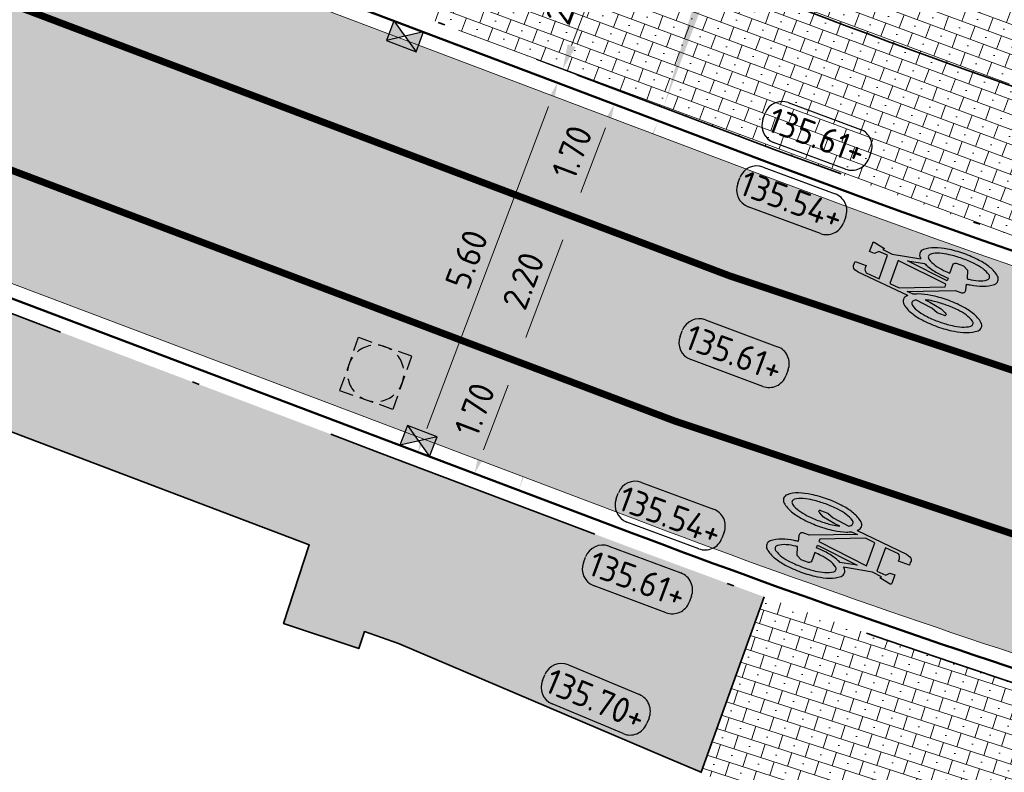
# Model space of a CAD drawing. Header units: metres. Extents: x 191748 to 192615, y 309710 to 310028.
# Tile 41 of 76: x 192090 to 192104, y 309809 to 309820. Entities that reach past the tile are written whole.
import ezdxf
from ezdxf.enums import TextEntityAlignment as Align

# ---------------------------------------------------------------- set-up
doc = ezdxf.new("R2010")
doc.units = ezdxf.units.M
for name, pattern in [('VH-GELEIDEBAND_50X200', [8, 4, -2, 0, -2]), ('VW-1-1_STREEP', [2, 1, -1]), ('VW-11_STREEP', [2, 1, -1])]:
    doc.linetypes.add(name, pattern=pattern)
for name, color, linetype, lineweight in [('N-WE-RI-HWA_KOLK_NORMALE STRAATKOLK-S-200', 84, 'Continuous', 25), ('N-WE-RI-OVERIG_RIOOLPUT-OPHOOGTEBRENGEN-S-200', 7, 'Continuous', 25), ('N-WE-VH-KANTLAAG 2 STREKS-G', 170, 'Continuous', 18), ('N-WE-VH-KANTOPSLUITING_GELEIDEBAND_70 200 VOORKANT-G', 2, 'Continuous', 50), ('N-WE-VH-KANTOPSLUITING_GELEIDEBAND_70 200-G', 6, 'VH-GELEIDEBAND_50X200', 35), ('N-WE-VH-KANTVERHARDING-G', 5, 'Continuous', 35), ('N-WE-VH-OPENVERHARDING_STRAATBAKSTEEN_ROOD-A', 13, 'Continuous', 9), ('N-WE-VH-VERHARDING_ASFALT-A', 253, 'Continuous', 9), ('N-WE-VH-VERKANTING-1OOR-S', 252, 'Continuous', 25), ('N-WE-VH-VERKANTING-CENTRISCH-S', 252, 'Continuous', 25), ('X-XX-AL-HOOGTELABEL-S', 7, 'Continuous', 25), ('X-XX-AL-MAATVOERING-M', 6, 'Continuous', 18)]:
    doc.layers.add(name, color=color, linetype=linetype, lineweight=lineweight)
for name, color, linetype, lineweight, true_color in [('N-WE-VH-GESLOTENVERHARDING_ASFALT_COATING_ROOD-A', 7, 'Continuous', 9, 0xf2beba), ('N-WE-VW-MARKERING_LANGS_STREEP_11-G', 7, 'VW-11_STREEP', 13, 0xf7f7f7), ('N-WE-VW-MARKERING_SYMBOOL-S', 7, 'Continuous', 25, 0xf7f7f7)]:
    doc.layers.add(name, color=color, linetype=linetype, lineweight=lineweight, true_color=true_color)
doc.styles.add('NLCS-ISO', font='NLCS-ISO.ttf')
doc.styles.add('NLCS-ISO-M200-T18', font='NLCS-ISO.ttf', dxfattribs={"height": 0.36})
doc.dimstyles.new('NLCS-M200-T18-PIJL_L2_H2', dxfattribs={"dimscale": 0.2, "dimtxt": 2.5, "dimasz": 1.8, "dimexe": 2, "dimexo": 2, "dimgap": 0.7, "dimtad": 1, "dimzin": 0, "dimdsep": 46, "dimtxsty": 'NLCS-ISO-M200-T18', "dimcen": 0, "dimdle": 2, "dimclrd": 256, "dimclre": 256, "dimclrt": 7, "dimazin": 0, "dimtfac": 1, "dimtdec": 3, "dimtofl": 0, "dimtmove": 0, "dimatfit": 3, "dimfxl": 2, "dimfxlon": 1, "dimtfillclr": 256, "dimtolj": 1, "dimtzin": 0, "dimlwd": -1, "dimlwe": -1, "dimarcsym": 0})
pattern_1 = [(339.654887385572, (192095.8414093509, 309819.9593619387), (0.06953480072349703, 0.1875230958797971), []), (69.65488738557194, (192096.2164555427, 309819.8202923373), (-0.3750461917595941, 0.1390696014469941), [0.2, -0.2]), (69.65488738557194, (192096.0984672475, 309820.0773502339), (-0.3750461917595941, 0.1390696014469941), [0.2, -0.2]), (339.654887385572, (192096.0636998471, 309819.9835886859), (0.1390696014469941, 0.3750461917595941), [0, -0.4, 0, 0, 0]), (339.654887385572, (192096.3207577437, 309820.1015769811), (0.1390696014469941, 0.3750461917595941), [0, -0.4, 0, 0, 0])]

# ---------------------------------------------------------------- blocks, each defined once
blk = doc.blocks.new('*D114')
at = {"layer": 'defpoints', "color": 0, "transparency": 16777216}
for p in [(192096.548881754, 309821.8300523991), (192097.9818649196, 309821.2881155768), (192095.8414093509, 309819.9593619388)]:
    blk.add_point(p, dxfattribs=at)
at = {"layer": 'X-XX-AL-MAATVOERING-M', "transparency": 16777216}
for p, q in [((192097.6077268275, 309821.4296100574), (192098.3560030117, 309821.1466210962)), ((192097.4017375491, 309819.7541493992), (192097.8545198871, 309820.9513912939)), ((192096.9002544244, 309819.558919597), (192097.6485306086, 309819.2759306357))]:
    blk.add_line(p, q, dxfattribs=at)
for points in [[(192097.7983991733, 309820.972615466), (192097.9106406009, 309820.9301671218), (192097.9818649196, 309821.2881155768)], [(192097.3456168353, 309819.7753735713), (192097.4578582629, 309819.7329252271), (192097.2743925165, 309819.4174251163)]]:
    blk.add_solid(points, dxfattribs=at)
at = {"layer": 'X-XX-AL-MAATVOERING-M', "color": 7, "transparency": 16777216, "insert": (192097.3288182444, 309820.4659659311), "char_height": 0.36, "attachment_point": 5, "rotation": 69.28399103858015, "style": 'NLCS-ISO-M200-T18'}
blk.add_mtext('\\A1;2.00', dxfattribs=at)
blk = doc.blocks.new('*U79')
blk.add_solid([(0, 0), (2.800000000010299, 0.25), (5.600000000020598, 0)])
blk = doc.blocks.new('*U80')
blk.add_solid([(0, 0), (0, 0.25), (3.312667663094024, 0)])
blk = doc.blocks.new('*D121')
at = {"layer": 'defpoints', "color": 0, "transparency": 16777216}
for p in [(192096.190149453, 309815.444064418), (192096.6277707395, 309815.2785613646), (192095.5887979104, 309813.8539775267)]:
    blk.add_point(p, dxfattribs=at)
at = {"layer": 'X-XX-AL-MAATVOERING-M', "transparency": 16777216}
for p, q in [((192096.5642875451, 309815.3025699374), (192097.0019088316, 309815.137066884)), ((192096.1537642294, 309814.0251987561), (192096.5004257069, 309814.9418370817)), ((192095.9629360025, 309813.712483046), (192096.400557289, 309813.5469799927))]:
    blk.add_line(p, q, dxfattribs=at)
for points in [[(192096.4443049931, 309814.9630612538), (192096.5565464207, 309814.9206129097), (192096.6277707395, 309815.2785613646)], [(192096.0976435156, 309814.0464229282), (192096.2098849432, 309814.003974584), (192096.0264191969, 309813.6884744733)]]:
    blk.add_solid(points, dxfattribs=at)
at = {"layer": 'X-XX-AL-MAATVOERING-M', "color": 7, "transparency": 16777216, "insert": (192096.0277844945, 309814.5967135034), "char_height": 0.36, "attachment_point": 5, "rotation": 69.28399103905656, "style": 'NLCS-ISO-M200-T18'}
blk.add_mtext('\\A1;1.70', dxfattribs=at)
blk = doc.blocks.new('*D120')
at = {"layer": 'defpoints', "color": 0, "transparency": 16777216}
for p in [(192097.3625569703, 309817.3527468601), (192097.4059903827, 309817.3363208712), (192096.5843373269, 309815.2949873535)]:
    blk.add_point(p, dxfattribs=at)
at = {"layer": 'X-XX-AL-MAATVOERING-M', "transparency": 16777216}
for p, q in [((192097.4059903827, 309817.3363208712), (192097.7801284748, 309817.1948263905)), ((192096.7551157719, 309815.6152856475), (192097.2786453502, 309816.9995965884)), ((192096.6277707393, 309815.2785613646), (192097.0019088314, 309815.137066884))]:
    blk.add_line(p, q, dxfattribs=at)
for points in [[(192097.2225246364, 309817.0208207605), (192097.334766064, 309816.9783724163), (192097.4059903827, 309817.3363208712)], [(192096.6989950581, 309815.6365098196), (192096.8112364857, 309815.5940614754), (192096.6277707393, 309815.2785613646)]]:
    blk.add_solid(points, dxfattribs=at)
at = {"layer": 'X-XX-AL-MAATVOERING-M', "color": 7, "transparency": 16777216, "insert": (192096.7175700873, 309816.4206367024), "char_height": 0.36, "attachment_point": 5, "rotation": 69.28399103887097, "style": 'NLCS-ISO-M200-T18'}
blk.add_mtext('\\A1;2.20', dxfattribs=at)
blk = doc.blocks.new('*D119')
at = {"layer": 'defpoints', "color": 0, "transparency": 16777216}
for p in [(192098.0073419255, 309818.9264077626), (192098.1610024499, 309818.8682952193), (192097.5596509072, 309817.2782083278)]:
    blk.add_point(p, dxfattribs=at)
at = {"layer": 'X-XX-AL-MAATVOERING-M', "transparency": 16777216}
for p, q in [((192098.0073419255, 309818.9264077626), (192097.6332038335, 309819.0679022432)), ((192097.5333354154, 309817.673045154), (192097.879996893, 309818.5896834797)), ((192097.4059903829, 309817.3363208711), (192097.0318522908, 309817.4778153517))]:
    blk.add_line(p, q, dxfattribs=at)
for points in [[(192097.8238761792, 309818.6109076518), (192097.9361176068, 309818.5684593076), (192098.0073419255, 309818.9264077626)], [(192097.4772147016, 309817.694269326), (192097.5894561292, 309817.6518209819), (192097.4059903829, 309817.3363208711)]]:
    blk.add_solid(points, dxfattribs=at)
at = {"layer": 'X-XX-AL-MAATVOERING-M', "color": 7, "transparency": 16777216, "insert": (192097.4073556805, 309818.2445599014), "char_height": 0.36, "attachment_point": 5, "rotation": 69.28399103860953, "style": 'NLCS-ISO-M200-T18'}
blk.add_mtext('\\A1;1.70', dxfattribs=at)
blk = doc.blocks.new('SAL-HOOGTE-WEGPEIL-200-SO')
for p, q in [((-0.5450000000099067, 0.3024999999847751), (0.5450000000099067, 0.3024999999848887)), ((-0.8000000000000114, -0.04250000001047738), (-0.8000000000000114, 0.04250000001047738)), ((0.8000000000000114, 0.04749999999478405), (0.8000000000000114, -0.04250000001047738)), ((0.5449999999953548, -0.297500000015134), (-0.5449999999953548, -0.297500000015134))]:
    blk.add_line(p, q)
for centre, radius, start, end in [((-0.5450000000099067, 0.04749999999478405), 0.2549999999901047, 90.00000000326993, 180.0000000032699), ((0.5450000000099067, 0.04749999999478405), 0.2549999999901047, 359.9999999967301, 89.99999999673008), ((-0.5449999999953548, -0.04250000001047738), 0.2550000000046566, 180, 270), ((0.5449999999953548, -0.04250000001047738), 0.2550000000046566, 270, 0)]:
    blk.add_arc(centre, radius, start, end)
at = {"style": 'NLCS-ISO'}
blk.add_attdef('HOOGTE', text='', height=0.36, dxfattribs=at).set_placement((0, 0.002499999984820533), align=Align.MIDDLE_CENTER)
blk = doc.blocks.new('SVW-MARKERING_SYMBOOL_FIETS_2.0')
h = blk.add_hatch(color=256)
h.paths.add_polyline_path([(-0.0893796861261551, 1.999999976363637), (-0.1260769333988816, 1.999999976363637), (-0.1260769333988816, 2), (-0.1627741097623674, 2, 0.2360683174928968), (-0.1994714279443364, 1.963302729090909), (-0.2178200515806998, 1.90825685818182), (-0.2942099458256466, 1.135263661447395, 0.006813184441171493), (-0.3019926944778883, 1.144906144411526, 0.2231196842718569), (-0.3646090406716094, 1.174311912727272, 0.2231196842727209), (-0.4272253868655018, 1.144906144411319, 0.09064812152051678), (-0.5073278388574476, 1.002337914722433, 0.04745077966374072), (-0.5494175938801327, 0.8275192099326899, 0.03537354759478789), (-0.5664439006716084, 0.5871559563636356, 0.03537354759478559), (-0.5494175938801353, 0.346792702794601, 0.04745077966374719), (-0.5073278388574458, 0.1719739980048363, 0.09064812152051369), (-0.4272253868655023, 0.02940576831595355, 0.2231196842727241), (-0.3646090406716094, 0, 0.223119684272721), (-0.3019926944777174, 0.02940576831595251, 0.0906481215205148), (-0.2218902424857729, 0.1719739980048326, 0.04745077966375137), (-0.1798004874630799, 0.3467927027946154, 0.03537354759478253), (-0.1627741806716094, 0.5871559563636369, 0.03537354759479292), (-0.1798004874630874, 0.8275192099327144, 0.04745077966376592), (-0.2218902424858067, 1.002337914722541, 0.038863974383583), (-0.2499456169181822, 1.06710290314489), (-0.2416865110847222, 1.160706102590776), (0.002363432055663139, 0.5253944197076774), (0.002363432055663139, 0.440366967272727, 0.5446649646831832), (0.05740930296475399, 0.3853210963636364), (0.1407486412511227, 0.4032653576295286, 0.008345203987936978), (0.1478301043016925, 0.3467927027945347, 0.04745077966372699), (0.1899198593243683, 0.1719739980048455, 0.09064812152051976), (0.2700223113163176, 0.02940576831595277, 0.2231196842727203), (0.3326386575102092, 0, 0.2231196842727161), (0.3952550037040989, 0.02940576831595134, 0.09064812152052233), (0.4753574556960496, 0.171973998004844, 0.04745077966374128), (0.5174472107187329, 0.3467927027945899, 0.03537354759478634), (0.5344735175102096, 0.5871559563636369, 0.03537354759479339), (0.5174472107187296, 0.8275192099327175, 0.04745077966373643), (0.4753574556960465, 1.002337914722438, 0.09064812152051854), (0.3952550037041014, 1.14490614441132, 0.22311968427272), (0.3326386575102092, 1.174311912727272, 0.2231196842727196), (0.2700223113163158, 1.14490614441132, 0.006813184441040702), (0.2622395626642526, 1.135263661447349), (0.1858496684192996, 1.541284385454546), (0.2041982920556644, 1.688073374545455), (0.222546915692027, 1.66972475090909), (0.2592441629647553, 1.834862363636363, 0.5489458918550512), (0.2408955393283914, 1.853210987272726), (0.1124551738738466, 1.853210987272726), (0.1124551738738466, 1.779816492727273), (0.1589383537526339, 1.733333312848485), (0.1491524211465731, 1.596330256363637), (-0.2032490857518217, 1.596330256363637), (-0.185406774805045, 1.798543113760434, -0.2817769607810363), (-0.1260769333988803, 1.834862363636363), (-0.0893796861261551, 1.834862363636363)])
h.paths.add_polyline_path([(0.1308037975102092, 1.431192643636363), (0.03906067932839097, 0.6788990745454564), (0.002363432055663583, 0.6788990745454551), (-0.2306719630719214, 1.285537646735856), (-0.2178200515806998, 1.431192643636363)], flags=16)
h.paths.add_polyline_path([(0.1675010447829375, 1.302752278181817), (0.2155579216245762, 1.062467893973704, 0.03598583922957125), (0.1899198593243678, 1.002337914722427, 0.04745077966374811), (0.1478301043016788, 0.8275192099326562, 0.02190482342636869), (0.1332736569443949, 0.6788990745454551), (0.09410655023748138, 0.6788990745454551)], flags=16)
h.paths.add_polyline_path([(-0.3266833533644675, 1.025730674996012, -0.01664003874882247), (-0.3127564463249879, 1.003573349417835), (-0.3462604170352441, 0.7522935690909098), (-0.3829576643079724, 0.6605504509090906), (-0.3829576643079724, 0.5504587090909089, 0.7207592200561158), (-0.3646090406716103, 0.5321100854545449, 0.1622776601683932), (-0.3462604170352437, 0.5504587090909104), (-0.3095631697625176, 0.6238532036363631), (-0.2728659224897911, 0.8073394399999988), (-0.2662235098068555, 0.8826201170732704, -0.03090717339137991), (-0.2470638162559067, 0.7756656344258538, -0.02887400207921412), (-0.2361686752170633, 0.5871559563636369, -0.0288740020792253), (-0.2470638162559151, 0.3986462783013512, -0.03940657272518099), (-0.2737879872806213, 0.2627950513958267, -0.08052682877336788), (-0.3266833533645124, 0.1485812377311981, -0.249059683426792), (-0.3646090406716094, 0.128440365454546, -0.2490596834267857), (-0.4025347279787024, 0.1485812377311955, -0.08052682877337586), (-0.455430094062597, 0.262795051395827, -0.03940657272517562), (-0.4821542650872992, 0.3986462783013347, -0.02887400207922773), (-0.4930494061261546, 0.5871559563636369, -0.02887400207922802), (-0.4821542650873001, 0.7756656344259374, -0.03940657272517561), (-0.4554300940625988, 0.9115168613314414, -0.08052682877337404), (-0.4025347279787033, 1.025730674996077, -0.2490596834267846), (-0.3646090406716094, 1.045871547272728, -0.2490596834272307)], flags=16)
h.paths.add_polyline_path([(0.3326386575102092, 1.045871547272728, -0.2490596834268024), (0.3705643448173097, 1.025730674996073, -0.08052682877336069), (0.4234597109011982, 0.9115168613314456, -0.03940657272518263), (0.4501838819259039, 0.7756656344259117, -0.02887400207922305), (0.4610790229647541, 0.5871559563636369, -0.02887400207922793), (0.4501838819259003, 0.3986462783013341, -0.03940657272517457), (0.423459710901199, 0.2627950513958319, -0.08052682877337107), (0.3705643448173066, 0.1485812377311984, -0.2490596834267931), (0.3326386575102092, 0.128440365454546, -0.2490596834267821), (0.2947129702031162, 0.1485812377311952, -0.08052682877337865), (0.2418176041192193, 0.2627950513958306, -0.03940657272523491), (0.2150934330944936, 0.3986462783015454, -0.003097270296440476), (0.2128827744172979, 0.418796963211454), (0.3326386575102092, 0.4587155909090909), (0.3693359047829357, 0.5321100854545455), (0.3693359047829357, 0.6422018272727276, 0.4142135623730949), (0.3326386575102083, 0.6788990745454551), (0.2067722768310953, 0.6788990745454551, -0.01484253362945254), (0.2150934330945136, 0.775665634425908, -0.0394065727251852), (0.2418176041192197, 0.9115168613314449, -0.08052682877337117), (0.2947129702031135, 1.025730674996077, -0.2490596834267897)], flags=16)
at = {"flags": 128}
for points in [[(-0.2942099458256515, 1.135263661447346), (-0.2178200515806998, 1.908256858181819), (-0.1994714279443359, 1.96330272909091, -0.4142135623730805), (-0.1260769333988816, 1.999999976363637), (-0.0893796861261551, 1.999999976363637), (-0.0893796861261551, 1.834862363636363), (-0.1260769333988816, 1.834862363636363, 0.2817769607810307), (-0.185406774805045, 1.798543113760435), (-0.2032490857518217, 1.596330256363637), (0.1491524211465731, 1.596330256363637), (0.1589383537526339, 1.733333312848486), (0.1124551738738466, 1.779816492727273), (0.1124551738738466, 1.853210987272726), (0.2408955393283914, 1.853210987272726, -0.5489458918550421), (0.2592441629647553, 1.834862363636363), (0.222546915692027, 1.66972475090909), (0.2041982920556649, 1.688073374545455), (0.1858496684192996, 1.541284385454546), (0.2622395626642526, 1.135263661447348)], [(-0.3019926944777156, 1.144906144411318, 0.22311968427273), (-0.3646090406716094, 1.174311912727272, 0.2231196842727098), (-0.4272253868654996, 1.144906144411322, 0.09064812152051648), (-0.5073278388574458, 1.002337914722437, 0.04745077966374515), (-0.5494175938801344, 0.827519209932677, 0.03537354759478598), (-0.5664439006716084, 0.5871559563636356, 0.0353735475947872), (-0.5494175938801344, 0.34679270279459, 0.04745077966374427), (-0.5073278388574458, 0.1719739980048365, 0.09064812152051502), (-0.4272253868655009, 0.0294057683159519, 0.2231196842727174), (-0.3646090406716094, 0, 0.2231196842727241), (-0.3019926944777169, 0.0294057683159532, 0.09064812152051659), (-0.2218902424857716, 0.1719739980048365, 0.04745077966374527), (-0.1798004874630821, 0.3467927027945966, 0.03537354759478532), (-0.1627741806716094, 0.5871559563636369, 0.03537354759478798), (-0.1798004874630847, 0.827519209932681, 0.04745077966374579), (-0.2218902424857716, 1.002337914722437, 0.03886397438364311), (-0.2499456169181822, 1.067102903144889), (-0.2416865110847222, 1.160706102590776), (0.002363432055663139, 0.5253944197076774), (0.002363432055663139, 0.440366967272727, 0.544664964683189), (0.05740930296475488, 0.3853210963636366), (0.1407486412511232, 0.4032653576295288, 0.008345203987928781), (0.1478301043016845, 0.34679270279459, 0.04745077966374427), (0.1899198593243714, 0.1719739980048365, 0.09064812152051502), (0.270022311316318, 0.0294057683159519, 0.2231196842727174), (0.3326386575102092, 0, 0.2231196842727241), (0.3952550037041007, 0.0294057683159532, 0.09064812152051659), (0.4753574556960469, 0.1719739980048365, 0.04745077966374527), (0.5174472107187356, 0.3467927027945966, 0.03537354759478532), (0.5344735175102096, 0.5871559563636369, 0.03537354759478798), (0.5174472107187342, 0.827519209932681, 0.04745077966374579), (0.4753574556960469, 1.002337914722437, 0.09064812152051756), (0.3952550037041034, 1.144906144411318, 0.22311968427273), (0.3326386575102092, 1.174311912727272, 0.2231196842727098), (0.270022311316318, 1.144906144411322)]]:
    blk.add_lwpolyline(points, format="xyb", dxfattribs=at)
blk.add_lwpolyline([(-0.2306719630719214, 1.285537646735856), (0.002363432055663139, 0.6788990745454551), (0.03906067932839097, 0.6788990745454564), (0.1308037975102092, 1.431192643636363), (-0.2178200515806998, 1.431192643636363)], close=True, dxfattribs=at)
for points in [[(0.2155579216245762, 1.062467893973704, 0.03598583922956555), (0.1899198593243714, 1.002337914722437, 0.04745077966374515), (0.1478301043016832, 0.827519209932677, 0.02190482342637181), (0.1332736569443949, 0.6788990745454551), (0.09410655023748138, 0.6788990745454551), (0.167501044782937, 1.302752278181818)], [(-0.2662235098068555, 0.8826201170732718), (-0.2728659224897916, 0.8073394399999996), (-0.3095631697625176, 0.6238532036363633), (-0.3462604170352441, 0.5504587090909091, -0.1622776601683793), (-0.3646090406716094, 0.5321100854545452, -0.7207592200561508), (-0.3829576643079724, 0.5504587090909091), (-0.3829576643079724, 0.6605504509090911), (-0.3462604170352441, 0.7522935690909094), (-0.3127564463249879, 1.003573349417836, 0.01664003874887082), (-0.3266833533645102, 1.025730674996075, 0.2490596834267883), (-0.3646090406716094, 1.045871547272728, 0.2490596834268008), (-0.4025347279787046, 1.025730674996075, 0.08052682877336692), (-0.4554300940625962, 0.9115168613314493, 0.0394065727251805), (-0.4821542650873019, 0.7756656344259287, 0.02887400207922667), (-0.4930494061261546, 0.5871559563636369, 0.02887400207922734), (-0.4821542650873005, 0.3986462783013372, 0.03940657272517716), (-0.4554300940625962, 0.2627950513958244, 0.08052682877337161), (-0.4025347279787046, 0.1485812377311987, 0.2490596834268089), (-0.3646090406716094, 0.128440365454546, 0.2490596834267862), (-0.3266833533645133, 0.1485812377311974, 0.08052682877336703), (-0.2737879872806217, 0.2627950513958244, 0.0394065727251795), (-0.247063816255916, 0.3986462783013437, 0.02887400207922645), (-0.2361686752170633, 0.5871559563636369, 0.02887400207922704), (-0.247063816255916, 0.7756656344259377, 0.0309071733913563)], [(0.4610790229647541, 0.5871559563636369, 0.02887400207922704), (0.4501838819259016, 0.7756656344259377, 0.0394065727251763), (0.4234597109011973, 0.9115168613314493, 0.08052682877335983), (0.3705643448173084, 1.025730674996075, 0.2490596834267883), (0.3326386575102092, 1.045871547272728, 0.2490596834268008), (0.2947129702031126, 1.025730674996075, 0.08052682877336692), (0.2418176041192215, 0.9115168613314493, 0.0394065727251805), (0.2150934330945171, 0.7756656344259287, 0.01484253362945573), (0.2067722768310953, 0.6788990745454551), (0.3326386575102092, 0.6788990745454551, -0.4142135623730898), (0.3693359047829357, 0.6422018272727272), (0.3693359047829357, 0.5321100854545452), (0.3326386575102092, 0.4587155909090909), (0.2128827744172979, 0.4187969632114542, 0.003097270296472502), (0.2150934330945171, 0.3986462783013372, 0.03940657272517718), (0.2418176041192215, 0.2627950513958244, 0.0805268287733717), (0.2947129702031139, 0.1485812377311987, 0.2490596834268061), (0.3326386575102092, 0.128440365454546, 0.2490596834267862), (0.3705643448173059, 0.1485812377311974, 0.08052682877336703), (0.4234597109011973, 0.2627950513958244, 0.0394065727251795), (0.4501838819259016, 0.3986462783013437, 0.02887400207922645)]]:
    blk.add_lwpolyline(points, format="xyb", close=True, dxfattribs=at)
for centre, radius, start, end in [((-0.6519019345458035, 0.8545213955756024), 0.4547084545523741, 38.12735981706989, 39.68880251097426), ((0.6199315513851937, 0.8545213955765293), 0.454708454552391, 140.3111974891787, 141.8726401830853)]:
    blk.add_arc(centre, radius, start, end)
blk = doc.blocks.new('*D129')
at = {"layer": 'defpoints', "color": 0, "transparency": 16777216}
for p in [(192096.3936140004, 309819.536700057), (192097.2036452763, 309819.2303560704), (192094.4126912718, 309814.2987667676)]:
    blk.add_point(p, dxfattribs=at)
at = {"layer": 'X-XX-AL-MAATVOERING-M', "transparency": 16777216}
for p, q in [((192096.8295071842, 309819.371850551), (192097.5777833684, 309819.0888615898)), ((192095.3500675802, 309814.3291470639), (192097.0763002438, 309818.8936317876)), ((192094.8485844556, 309814.1339172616), (192095.5968606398, 309813.8509283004))]:
    blk.add_line(p, q, dxfattribs=at)
for points in [[(192097.02017953, 309818.9148559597), (192097.1324209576, 309818.8724076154), (192097.2036452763, 309819.2303560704)], [(192095.2939468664, 309814.350371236), (192095.4061882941, 309814.3079228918), (192095.2227225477, 309813.992422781)]]:
    blk.add_solid(points, dxfattribs=at)
at = {"layer": 'X-XX-AL-MAATVOERING-M', "color": 7, "transparency": 16777216, "insert": (192095.9138734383, 309816.7245850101), "char_height": 0.36, "attachment_point": 5, "rotation": 69.2839910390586, "style": 'NLCS-ISO-M200-T18'}
blk.add_mtext('\\A1;5.60', dxfattribs=at)
blk = doc.blocks.new('SRI-PUT_OPHOOGTEBRENGEN-SO')
for p, q in [((-0.5, 2), (0.5, 2)), ((-2, -0.4999999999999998), (-2, 0.5)), ((2, -0.4999999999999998), (2, 0.5000000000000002)), ((-0.5, -2), (0.5, -2))]:
    blk.add_line(p, q)
for points in [[(-1, 2), (-2, 2), (-2, 0.9999999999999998)], [(1, 2), (2, 2), (2, 0.9999999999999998)], [(-1, -2), (-2, -2), (-2, -0.9999999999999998)], [(1, -2), (2, -2), (2, -0.9999999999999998)]]:
    blk.add_lwpolyline(points)
for start, end in [(120, 150), (75.52248781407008, 104.4775121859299), (30, 59.99999999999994), (165.5224878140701, 194.4775121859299), (345.5224878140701, 14.47751218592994), (209.9999999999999, 239.9999999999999), (300.0000000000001, 330.0000000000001), (255.52248781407, 284.4775121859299)]:
    blk.add_arc((0, 0), 2, start, end)
blk = doc.blocks.new('SRI-KOLK_STRAAT-SO')
h = blk.add_hatch(color=256)
h.dxf.hatch_style = 1
h.paths.add_polyline_path([(-1.125, 1.5), (-1.125, -1.110223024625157e-16), (1.110223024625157e-16, 0.7499999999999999)])
h.paths.add_polyline_path([(1.125, 1.5), (1.110223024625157e-16, 0.7499999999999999), (1.125, -1.110223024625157e-16)])
for p, q in [((-1.125, 0), (1.125, 1.5)), ((1.125, 0), (-1.125, 1.5))]:
    blk.add_line(p, q)
blk.add_lwpolyline([(-1.125, 0), (1.125, 0), (1.125, 1.5), (-1.125, 1.5)], close=True)

msp = doc.modelspace()

# ---------------------------------------------------------------- hatches: boundary and pattern name
at = {"layer": 'N-WE-VH-GESLOTENVERHARDING_ASFALT_COATING_ROOD-A'}
h = msp.add_hatch(color=256, dxfattribs=at)
h.dxf.hatch_style = 1
edge = h.paths.add_edge_path()
edge.add_line((192051.0774653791, 309808.4195765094), (192057.0811257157, 309758.80851348))
edge.add_line((192057.0811257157, 309758.80851348), (192058.565283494, 309759.0298562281))
edge.add_line((192058.565283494, 309759.0298562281), (192052.5561329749, 309808.6862872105))
edge.add_arc((192068.7381378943, 309810.6445452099), 16.30006311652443, 172.7372160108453, 186.9000706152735, ccw=False)
edge.add_arc((192042.9464646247, 309813.9315084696), 9.700216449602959, 352.7372160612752, 353.558672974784)
edge.add_arc((192068.7432477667, 309810.638999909), 16.30746508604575, 122.85393825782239, 172.2315393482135, ccw=False)
edge.add_arc((192069.4176080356, 309809.2144069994), 17.87123448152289, 94.68040749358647, 122.19239038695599, ccw=False)
edge.add_arc((192068.8067794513, 309807.0628131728), 19.9812120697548, 86.85571442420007, 92.43069995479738, ccw=False)
edge.add_arc((192068.7245158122, 309810.7565854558), 16.30000000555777, 69.28399104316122, 85.85476106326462, ccw=False)
edge.add_line((192074.490415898, 309826.0027127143), (192099.6408618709, 309816.4911196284))
edge.add_arc((192146.0156778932, 309939.1148793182), 131.1000000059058, 249.283991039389, 267.28769582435)
edge.add_line((192139.8119000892, 309808.1617459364), (192141.2483762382, 309808.1163962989))
edge.add_arc((192142.7684526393, 309904.2043735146), 96.09999998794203, 269.0936774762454, 300.0344611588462)
edge.add_line((192190.8685005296, 309821.0082474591), (192194.5697765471, 309823.0909068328))
edge.add_line((192194.5697765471, 309823.0909068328), (192208.7230190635, 309831.2756147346))
edge.add_arc((192084.1208555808, 310046.7414149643), 248.9000004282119, 300.0404543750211, 303.1284289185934)
edge.add_arc((192208.2896435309, 309856.4733086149), 21.6999999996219, 303.1284289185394, 319.3354496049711)
edge.add_line((192224.7499105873, 309842.332954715), (192225.6489243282, 309843.3794636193))
edge.add_arc((192239.5301633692, 309831.4546490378), 18.30000000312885, 125.1354368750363, 139.3354496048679, ccw=False)
edge.add_line((192228.9983091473, 309846.420277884), (192235.1600518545, 309850.7565190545))
edge.add_line((192235.1600518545, 309850.7565190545), (192236.4865745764, 309851.7701852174))
edge.add_arc((192229.1268201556, 309861.0166983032), 11.81795199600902, 308.5180067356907, 324.8070539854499)
edge.add_line((192238.7846379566, 309854.205637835), (192239.3306963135, 309854.9545798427))
edge.add_arc((192239.7560225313, 309855.1015410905), 0.4499999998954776, 142.4942655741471, 199.0613597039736, ccw=False)
edge.add_arc((192266.6089706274, 309834.4922791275), 34.30000000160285, 127.17003413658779, 142.4942657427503, ccw=False)
edge.add_line((192245.8855127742, 309861.8240974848), (192247.0046765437, 309862.637645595))
edge.add_line((192247.0046765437, 309862.637645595), (192247.8553785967, 309863.2301912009))
edge.add_line((192247.8553785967, 309863.2301912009), (192254.0557285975, 309867.5489654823))
edge.add_line((192254.0557285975, 309867.5489654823), (192254.1700393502, 309867.3848525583))
edge.add_line((192254.1700393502, 309867.3848525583), (192255.7091075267, 309868.45687076))
edge.add_line((192255.7091075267, 309868.45687076), (192254.566, 309870.098))
edge.add_line((192254.566, 309870.098), (192247.4733388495, 309865.1572808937))
edge.add_line((192247.4733388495, 309865.1572808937), (192247.5874540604, 309864.9934487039))
edge.add_line((192247.5874540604, 309864.9934487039), (192246.0901905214, 309863.9505489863))
edge.add_arc((192266.6089706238, 309834.4922791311), 35.89999999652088, 124.8586456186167, 145.9195530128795)
edge.add_arc((192228.4265712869, 309860.3247079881), 10.20000000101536, 305.13543687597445, 325.91955301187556, ccw=False)
edge.add_line((192234.2967851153, 309851.9832099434), (192228.1350424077, 309847.6469687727))
edge.add_arc((192239.5301633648, 309831.4546490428), 19.79999999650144, 125.1354368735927, 139.3354496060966)
edge.add_line((192224.51111785, 309844.3569074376), (192223.6121041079, 309843.3103985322))
edge.add_arc((192208.2896435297, 309856.473308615), 20.20000000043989, 303.128428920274, 319.33544960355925, ccw=False)
edge.add_arc((192084.1208557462, 310046.741414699), 247.4000001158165, 300.0404543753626, 303.12842892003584, ccw=False)
edge.add_line((192207.9721020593, 309832.5741229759), (192193.8265035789, 309824.3938355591))
edge.add_line((192193.8265035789, 309824.3938355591), (192190.1252659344, 309822.3111977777))
edge.add_arc((192142.768452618, 309904.2043735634), 94.6000000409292, 295.4844754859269, 300.0397409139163, ccw=False)
edge.add_line((192183.4716656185, 309818.8087737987), (192183.0189620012, 309818.594464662))
edge.add_arc((192142.7684526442, 309904.204373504), 94.59999997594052, 287.2480245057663, 295.1811174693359, ccw=False)
edge.add_line((192170.8181706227, 309813.8585196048), (192159.1426590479, 309811.0322459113))
edge.add_arc((192142.7684526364, 309904.2043735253), 94.59999999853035, 269.0985400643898, 279.96746087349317, ccw=False)
edge.add_arc((192141.9846298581, 309854.2105175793), 44.60000006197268, 267.27836996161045, 269.0949207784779, ccw=False)
edge.add_arc((192146.0156777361, 309939.1148793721), 129.6000000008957, 249.28399111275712, 267.2806065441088, ccw=False)
edge.add_line((192100.1714661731, 309817.8941374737), (192075.0210202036, 309827.4057305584))
edge.add_arc((192068.7245158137, 309810.7565854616), 17.7999999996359, 69.28399102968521, 123.0926038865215)
edge.add_arc((192054.5286765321, 309832.5391047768), 8.200000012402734, 292.5779463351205, 303.0926038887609, ccw=False)
edge.add_arc((192068.7245154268, 309810.756585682), 17.99999958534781, 127.8612765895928, 168.1940758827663)
edge.add_arc((192042.9203814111, 309813.9419657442), 8.200000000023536, -7.0372807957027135, 3.4774068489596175, ccw=False)
edge.add_arc((192068.7245158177, 309810.7565854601), 17.80000000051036, 172.9627625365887, 187.543856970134)
edge.add_line((192051.0785808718, 309808.4197115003), (192051.0774653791, 309808.4195765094))
h = msp.add_hatch(color=256, dxfattribs=at)
h.dxf.hatch_style = 1
edge = h.paths.add_edge_path()
edge.add_arc((192244.0243701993, 309849.036280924), 0.4499999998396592, 230.4225353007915, 287.348414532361)
edge.add_arc((192233.6897319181, 309881.2700922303), 34.30000000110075, 287.7710036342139, 307.1700341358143)
edge.add_arc((192233.689733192, 309881.2700932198), 34.30000001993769, 307.1700314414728, 315.9919136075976)
edge.add_arc((192266.8487255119, 309849.2436790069), 11.80000000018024, 120.7354877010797, 136.0055259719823, ccw=False)
edge.add_line((192260.818035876, 309859.3862024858), (192261.6775717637, 309859.8972778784))
edge.add_line((192261.6775717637, 309859.8972778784), (192261.5753566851, 309860.0691850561))
edge.add_line((192261.5753566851, 309860.0691850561), (192270.857, 309865.588))
edge.add_line((192270.857, 309865.588), (192271.6236130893, 309864.2986961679))
edge.add_line((192271.6236130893, 309864.2986961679), (192262.9461587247, 309859.139128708))
edge.add_arc((192268.0569126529, 309850.5437698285), 9.99999999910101, 120.7354877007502, 138.2013745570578)
edge.add_arc((192233.6897319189, 309881.2700922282), 36.09999999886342, 289.36379946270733, 318.2013745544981, ccw=False)
edge.add_line((192245.6592327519, 309847.2121849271), (192245.5955394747, 309847.401771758))
edge.add_line((192245.5955394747, 309847.401771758), (192244.6476053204, 309847.083305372))
edge.add_arc((192233.6839772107, 309881.2912425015), 35.92191676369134, 284.36949514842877, 287.7706307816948, ccw=False)
edge.add_arc((192245.1302455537, 309836.6122301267), 10.19999999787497, 104.3694951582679, 123.9399972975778)
edge.add_arc((192258.1392042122, 309817.2820200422), 33.50000058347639, 123.9399973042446, 125.1354368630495)
edge.add_line((192238.8595800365, 309844.6781170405), (192233.0580172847, 309840.5953475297))
edge.add_arc((192221.6628963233, 309856.7876672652), 19.80000000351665, 291.26296266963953, 305.13543687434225, ccw=False)
edge.add_line((192228.8433443, 309838.3355354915), (192227.0587217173, 309837.6410688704))
edge.add_arc((192234.3842292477, 309818.8161667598), 20.20000000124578, 111.2629626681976, 123.3955080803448)
edge.add_line((192223.2658404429, 309835.6809653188), (192220.6846251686, 309834.0017217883))
edge.add_line((192220.6846251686, 309834.0017217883), (192219.8426701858, 309833.4635931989))
edge.add_arc((192084.1208556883, 310046.7414148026), 252.8000002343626, 300.0404543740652, 302.4711089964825, ccw=False)
edge.add_line((192210.6754033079, 309827.8994933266), (192196.5308240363, 309819.7197953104))
edge.add_line((192196.5308240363, 309819.7197953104), (192192.8295869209, 309817.6371578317))
edge.add_arc((192142.7684716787, 309904.204339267), 99.99996080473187, 298.6623529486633, 300.0404547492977, ccw=False)
edge.add_line((192190.7331580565, 309816.4582224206), (192190.6371805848, 309816.633802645))
edge.add_arc((192142.7686785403, 309904.2026409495), 99.79827117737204, 269.1016171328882, 298.6627164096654, ccw=False)
edge.add_arc((192141.984624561, 309854.2105173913), 49.79999962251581, 267.28177641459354, 269.1017624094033, ccw=False)
edge.add_arc((192146.0156778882, 309939.1148792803), 134.7999999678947, 262.0982203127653, 267.28177642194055, ccw=False)
edge.add_line((192127.4840057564, 309805.5947792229), (192126.5002487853, 309805.7350156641))
edge.add_line((192126.5002487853, 309805.7350156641), (192113.7508740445, 309808.2331677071))
edge.add_arc((192146.0156775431, 309939.1148779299), 134.7999985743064, 255.7287576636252, 256.15163443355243, ccw=False)
edge.add_arc((192146.0156779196, 309939.1148793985), 134.8000000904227, 249.2839910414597, 255.72875766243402, ccw=False)
edge.add_line((192098.3320379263, 309813.0303422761), (192078.8062263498, 309820.4147669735))
edge.add_line((192078.8062263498, 309820.4147669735), (192078.2031537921, 309820.6428416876))
edge.add_arc((192072.6848690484, 309806.0514560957), 15.60000000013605, 69.28399103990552, 186.6211746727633)
edge.add_line((192057.1889176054, 309804.2527096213), (192058.1706189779, 309795.7954884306))
edge.add_line((192058.1706189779, 309795.7954884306), (192059.8562187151, 309781.2742804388))
edge.add_arc((192556.7199951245, 309838.9494718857), 500.2000000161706, 186.6211746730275, 188.2193609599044)
edge.add_line((192061.6580603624, 309767.43918755), (192062.8420816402, 309759.6676848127))
edge.add_line((192062.8420816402, 309759.6676848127), (192061.298320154, 309759.4374529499))
edge.add_line((192061.298320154, 309759.4374529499), (192060.1734683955, 309767.2247424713))
edge.add_arc((192556.7199952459, 309838.9494719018), 501.7000001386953, 186.6211746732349, 188.2193609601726, ccw=False)
edge.add_line((192058.3662233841, 309781.1013240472), (192056.6806236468, 309795.6225320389))
edge.add_line((192056.6806236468, 309795.6225320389), (192055.6989222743, 309804.0797532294))
edge.add_arc((192072.6848690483, 309806.0514560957), 17.10000000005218, 69.28399104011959, 186.6211746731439, ccw=False)
edge.add_line((192078.7337580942, 309822.0458595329), (192079.3368306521, 309821.8177848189))
edge.add_line((192079.3368306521, 309821.8177848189), (192080.1912720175, 309821.4946454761))
edge.add_line((192080.1912720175, 309821.4946454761), (192098.8626422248, 309814.4333601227))
edge.add_arc((192146.015677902, 309939.1148793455), 133.3000000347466, 249.2839910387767, 256.1356227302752)
edge.add_arc((192146.0156779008, 309939.1148793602), 133.3000000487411, 256.1356227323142, 261.6913552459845)
edge.add_arc((192146.0156778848, 309939.1148792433), 133.2999999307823, 261.6913552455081, 267.2817764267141)
edge.add_arc((192141.9846245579, 309854.2105172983), 48.29999952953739, 267.2817764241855, 269.1017624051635)
edge.add_arc((192142.7684526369, 309904.2043734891), 98.299999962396, 269.1017624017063, 300.0462624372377)
edge.add_line((192191.9871735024, 309819.113789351), (192195.6884480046, 309821.1964478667))
edge.add_line((192195.6884480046, 309821.1964478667), (192209.8243640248, 309829.3711359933))
edge.add_arc((192084.1208557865, 310046.7414146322), 251.1000000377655, 300.0404543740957, 303.1985352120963)
edge.add_arc((192233.4902673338, 309818.468291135), 21.69999999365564, 111.2629626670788, 123.19853521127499, ccw=False)
edge.add_line((192225.6207864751, 309838.6910820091), (192228.2993709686, 309839.7334242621))
edge.add_arc((192221.6628963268, 309856.7876672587), 18.29999999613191, 291.2629626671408, 305.1354368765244)
edge.add_line((192232.1947505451, 309841.8220384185), (192237.9963133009, 309845.904807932))
edge.add_arc((192258.1392035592, 309817.2820209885), 34.99999943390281, 123.93999727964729, 125.1354368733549, ccw=False)
edge.add_line((192238.5978501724, 309846.3188160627), (192239.7848766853, 309847.0833405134))
edge.add_arc((192246.077788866, 309836.8657450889), 11.99999999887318, 105.5881973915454, 121.62848938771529, ccw=False)
edge.add_line((192242.8531319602, 309848.4243603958), (192243.7376658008, 309848.6894371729))
at = {"layer": 'N-WE-VH-OPENVERHARDING_STRAATBAKSTEEN_ROOD-A'}
h = msp.add_hatch(dxfattribs=at)
h.set_pattern_fill('AVH-SBS_KEIFORMAAT_HALFST', color=256, scale=2, pattern_type=2)
h.set_pattern_definition(pattern_1)
edge = h.paths.add_edge_path()
edge.add_line((192104.104, 309820.736), (192097.8927210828, 309822.5564516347))
edge.add_line((192097.8927210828, 309822.5564516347), (192097.4842269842, 309821.4763161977))
edge.add_line((192097.4842269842, 309821.4763161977), (192101.0204330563, 309820.1389660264))
edge.add_arc((192146.0156779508, 309939.1148794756), 127.200000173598, 249.2839910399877, 250.5191883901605)
edge.add_line((192103.5956036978, 309819.1966684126), (192104.1402985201, 309820.7364778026))
edge.add_line((192104.1402985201, 309820.7364778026), (192104.104, 309820.736))
h = msp.add_hatch(dxfattribs=at)
h.set_pattern_fill('AVH-SBS_KEIFORMAAT_HALFST', color=256, scale=2, pattern_type=2)
h.set_pattern_definition(pattern_1)
edge = h.paths.add_edge_path()
edge.add_line((192095.3737367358, 309820.1362300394), (192100.3129606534, 309818.2682755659))
edge.add_arc((192146.0156779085, 309939.114879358), 129.2000000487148, 249.2839910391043, 250.9626586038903)
edge.add_line((192103.8726652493, 309816.981319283), (192104.5396678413, 309818.8668831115))
edge.add_arc((192146.0156778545, 309939.1148792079), 127.1999998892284, 249.2839910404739, 250.969631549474, ccw=False)
edge.add_line((192101.0204330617, 309820.1389660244), (192096.0812091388, 309822.0069204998))
edge.add_line((192096.0812091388, 309822.0069204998), (192095.3737367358, 309820.1362300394))
h = msp.add_hatch(dxfattribs=at)
h.set_pattern_fill('AVH-SBS_WAALFORMAAT_HALFST', color=256, scale=2, angle=90, pattern_type=2)
h.set_pattern_definition([(69.28399103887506, (192090.9368103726, 309823.9524696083), (-0.09353452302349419, 0.03537362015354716), []), (159.2839910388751, (192091.0783048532, 309824.3266077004), (-0.1414944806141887, -0.3741380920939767), [0.1, -0.1]), (159.2839910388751, (192090.9140230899, 309824.1749122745), (-0.1414944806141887, -0.3741380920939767), [0.1, -0.1]), (69.28399103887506, (192090.9607903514, 309824.1572254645), (-0.1870690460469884, 0.07074724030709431), [0, -0.4, 0, 0, 0]), (69.28399103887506, (192090.9380030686, 309824.3796681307), (-0.1870690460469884, 0.07074724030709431), [0, -0.4, 0, 0, 0])])
h.paths.add_polyline_path([(192079.07, 309818.2229999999), (192093.682, 309812.676), (192093.32, 309811.561), (192094.384, 309811.208), (192094.464, 309811.448), (192094.946, 309811.2770000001), (192096.84, 309810.473), (192099.2367879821, 309809.4549223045), (192099.2918793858, 309809.6076225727), (192100.1328520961, 309811.9385989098), (192098.1905434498, 309812.6562041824), (192078.6647318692, 309820.0406288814), (192078.1084398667, 309818.5696879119)])
h = msp.add_hatch(dxfattribs=at)
h.set_pattern_fill('AVH-SBS_KEIFORMAAT_HALFST', color=256, scale=2, pattern_type=2)
h.set_pattern_definition([(342.09984518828, (192287.4490468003, 309834.0550176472), (0.0614718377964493, 0.1903187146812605), []), (72.09984518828, (192287.8296842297, 309833.9320739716), (-0.380637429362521, 0.1229436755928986), [0.2, -0.2]), (72.09984518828, (192287.7008373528, 309834.1838645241), (-0.380637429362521, 0.1229436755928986), [0.2, -0.2]), (342.09984518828, (192287.6701014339, 309834.0887051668), (0.1229436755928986, 0.380637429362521), [0, -0.4, 0, 0, 0]), (342.09984518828, (192287.9218919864, 309834.2175520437), (0.1229436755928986, 0.380637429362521), [0, -0.4, 0, 0, 0])])
edge = h.paths.add_edge_path()
edge.add_line((192099.2369623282, 309809.4554055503), (192100.212, 309808.995))
edge.add_line((192100.212, 309808.995), (192101.7506704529, 309808.1705614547))
edge.add_line((192101.7506704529, 309808.1705614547), (192107.655, 309804.998))
edge.add_line((192107.655, 309804.998), (192108.836134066, 309809.1274894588))
edge.add_arc((192146.0156779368, 309939.114879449), 135.2000001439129, 250.1615034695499, 254.0381869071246, ccw=False)
edge.add_line((192100.1328520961, 309811.9385989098), (192099.2369623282, 309809.4554055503))
at = {"layer": 'N-WE-VH-VERHARDING_ASFALT-A'}
h = msp.add_hatch(color=256, dxfattribs=at)
h.dxf.hatch_style = 1
h.paths.add_polyline_path([(192191.9785476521, 309819.1088005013), (192195.6797847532, 309821.1914379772), (192194.5784397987, 309823.0959167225), (192190.8772026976, 309821.0132792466, -0.03490403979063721), (192178.8370026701, 309815.129855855, -0.1004413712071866), (192141.2619351, 309808.1161827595, -0.007941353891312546), (192139.7983709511, 309808.1623875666, -0.07869198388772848), (192099.6408618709, 309816.4911196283), (192081.174571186, 309823.474846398), (192080.9566771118, 309823.5572512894), (192080.1856861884, 309821.4967579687), (192095.3530855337, 309815.7606318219), (192098.8626422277, 309814.4333601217, 0.0786919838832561), (192139.6940378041, 309805.964862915, 0.007941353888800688), (192141.2274466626, 309805.9164531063, 0.01917379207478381), (192148.761875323, 309806.0872553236, 0.1163447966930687)])

# ---------------------------------------------------------------- linework, layer by layer
at = {"layer": 'N-WE-VH-KANTLAAG 2 STREKS-G'}
for points in [[(191976.2297637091, 309817.7298302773, 0.4564356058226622), (191984.1139145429, 309812.670325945), (192024.3173577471, 309824.4858719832, -0.04838439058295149), (192038.9576945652, 309827.2886287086), (192039.1771044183, 309827.3089730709, -0.1371873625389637), (192050.9406609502, 309825.1657646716, 0.2634697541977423), (192059.0058258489, 309825.6692332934, -0.2391957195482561), (192075.0210202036, 309827.4057305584), (192081.7051754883, 309824.8778642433), (192100.1714661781, 309817.8941374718, 0.07869198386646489), (192139.8695071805, 309809.6606998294, 0.007941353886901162)], [(192190.7331580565, 309816.4582224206), (192190.6371805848, 309816.633802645, -0.1102568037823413), (192148.8533314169, 309804.5900459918, -0.01917379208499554), (192141.2039318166, 309804.4166374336, -0.007941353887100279), (192139.6229015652, 309804.4665506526, -0.02262138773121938), (192127.4840057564, 309805.5947792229, -0.001842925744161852), (192126.5002487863, 309805.735015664), (192113.7508740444, 309808.2331677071, -0.00184515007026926), (192112.7857770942, 309808.4748636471, -0.02812801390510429), (192098.3320379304, 309813.0303422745), (192094.8224812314, 309814.3576139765), (192078.8062263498, 309820.4147669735), (192078.2031537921, 309820.6428416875, 0.5619611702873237), (192057.1889176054, 309804.2527096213), (192058.1706189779, 309795.7954884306), (192058.369285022, 309795.8185492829)]]:
    msp.add_lwpolyline(points, format="xyb", dxfattribs=at)
at = {"layer": 'N-WE-VH-KANTOPSLUITING_GELEIDEBAND_70 200 VOORKANT-G'}
for points in [[(192066.7888912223, 309828.6522094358, -0.1178677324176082), (192075.0917674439, 309827.5927996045), (192081.7759227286, 309825.0649332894), (192100.2422134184, 309818.0812065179, 0.07869198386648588), (192139.8789920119, 309809.8604747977, 0.007941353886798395), (192141.2885852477, 309809.8159738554, 0.04344859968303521), (192157.622414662, 309810.9803432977, 0.04344859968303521)], [(192113.2229994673, 309808.1582443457, -0.02905799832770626), (192098.2612906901, 309812.8432732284), (192094.7517339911, 309814.1705449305), (192078.7354791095, 309820.2276979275), (192078.1324065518, 309820.4557726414, 0.1351782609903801), (192069.9900685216, 309821.2138454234)]]:
    msp.add_lwpolyline(points, format="xyb", dxfattribs=at)
at = {"layer": 'N-WE-VH-KANTOPSLUITING_GELEIDEBAND_70 200-G', "flags": 128}
for points in [[(192066.7646288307, 309828.850751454, -0.04439226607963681), (192069.9894370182, 309828.9125755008, -0.07313128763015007), (192075.1625146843, 309827.7798686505), (192081.8466699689, 309825.2520023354), (192100.3129606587, 309818.2682755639, 0.07869198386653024), (192139.8884768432, 309810.060249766, 0.007941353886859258), (192141.29172056, 309810.0159492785, 0.03975736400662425), (192156.2182274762, 309810.9694897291, 0.00368343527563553), (192157.5904103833, 309811.1777667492, 0.00368343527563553)], [(192113.1744178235, 309807.9642344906, -0.02905799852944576), (192098.1905434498, 309812.6562041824), (192094.6809867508, 309813.9834758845), (192078.6647318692, 309820.0406288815), (192078.0616593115, 309820.2687035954, 0.1351239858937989), (192070.0282567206, 309821.0174980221)]]:
    msp.add_lwpolyline(points, format="xyb", dxfattribs=at)
at = {"layer": 'N-WE-VH-KANTVERHARDING-G'}
for points in [[(192082.7057526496, 309827.0653556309), (192101.0204330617, 309820.1389660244, 0.01911849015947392), (192110.2404973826, 309817.0494195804)], [(192063.2229999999, 309812.972), (192063.409, 309813.85, -0.1731644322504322), (192065.199, 309816.549, -0.05771850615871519), (192068.315, 309818.452, -0.02714426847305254), (192070.083, 309819.118, -0.05202978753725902), (192073.236360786, 309819.4169595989, -0.08154999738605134), (192078.1084398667, 309818.5696879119), (192079.07, 309818.223), (192093.682, 309812.676), (192093.32, 309811.561), (192094.384, 309811.208), (192094.4641220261, 309811.4483660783), (192094.946, 309811.277), (192098.734, 309809.669), (192099.246, 309809.451)]]:
    msp.add_lwpolyline(points, format="xyb", dxfattribs=at)
msp.add_lwpolyline([(192099.2367879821, 309809.4549223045), (192100.1328520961, 309811.9385989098)], dxfattribs=at)
at = {"layer": 'N-WE-VW-MARKERING_LANGS_STREEP_11-G', "linetype": 'VW-1-1_STREEP', "ltscale": 5, "flags": 128}
for points in [[(192067.9593564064, 309827.0260471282, 0.1, 0.1, -0.02530176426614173), (192069.6180823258, 309827.020918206, 0.1, 0.1, -0.07712179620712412), (192074.5393479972, 309825.9842071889, 0.1, 0.1, 0), (192081.174571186, 309823.474846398, 0.1, 0.1, 0), (192099.6408618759, 309816.4911196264, 0.1, 0.1, 0.07869198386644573), (192139.7983709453, 309808.1623875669, 0.1, 0.1, 0.007941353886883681), (192141.2619350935, 309808.1161827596, 0.1, 0.1, 0.1004413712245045), (192178.8370026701, 309815.129855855, 0.1, 0.1, 0.03490403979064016), (192190.8772026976, 309821.0132792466, 0.1, 0.1, 0), (192194.5784397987, 309823.0959167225, 0.1, 0.1, 0), (192208.7230190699, 309831.2756147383, 0.1, 0.1, 0.01347464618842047), (192220.1490743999, 309838.3006946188, 0.1, 0.1, 0.07083458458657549), (192224.7499105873, 309842.3329547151, 0.1, 0.1, 0), (192225.6489243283, 309843.3794636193, 0.1, 0.1, -0.06203865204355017), (192228.9983091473, 309846.420277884, 0.1, 0.1, 0), (192234.7734507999, 309850.4844539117, 0.1, 0.1, 0.01530313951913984), (192236.4865745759, 309851.7701852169, 0, 0, 0)], [(192069.2533912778, 309822.8036189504, 0.1, 0.1, -0.1418413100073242), (192078.7337580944, 309822.0458595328, 0.1, 0.1, 0), (192095.3530855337, 309815.7606318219, 0.1, 0.1, 0), (192098.8626422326, 309814.4333601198, 0.1, 0.1, 0.07869198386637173), (192139.6940378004, 309805.9648629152, 0.1, 0.1, 0.007941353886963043), (192141.2274466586, 309805.9164531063, 0.1, 0.1, 0.01917379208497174), (192148.761875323, 309806.0872553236, 0.1, 0.1, 0.1163447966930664), (192191.9785476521, 309819.1088005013, 0.1, 0.1, 0), (192195.6797847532, 309821.1914379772, 0.1, 0.1, 0), (192209.8243640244, 309829.371135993, 0.1, 0.1, 0.01378059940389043), (192221.6086096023, 309836.6263804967, 0.1, 0.1, -0.0521258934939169), (192225.6207864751, 309838.6910820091, 0.1, 0.1, 0), (192228.2993709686, 309839.7334242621, 0.1, 0.1, 0.06060412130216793), (192232.1947505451, 309841.8220384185, 0.1, 0.1, 0), (192237.9963132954, 309845.9048079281, 0.1, 0.1, -0.01530313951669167), (192239.7848766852, 309847.0833405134, 0, 0, 0)]]:
    msp.add_lwpolyline(points, format="xyseb", dxfattribs=at)

# ---------------------------------------------------------------- block references
at = {"layer": 'N-WE-RI-HWA_KOLK_NORMALE STRAATKOLK-S-200', "xscale": 0.2, "yscale": 0.2, "zscale": 0.2, "rotation": 159.2839910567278}
for p in [(192095.0925368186, 309820.0287516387), (192095.2851942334, 309814.2895339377)]:
    msp.add_blockref('SRI-KOLK_STRAAT-SO', p, dxfattribs=at)
at = {"layer": 'N-WE-RI-OVERIG_RIOOLPUT-OPHOOGTEBRENGEN-S-200', "xscale": 0.2000000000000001, "yscale": 0.2000000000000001, "zscale": 0.2000000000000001, "rotation": 250.2881811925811}
msp.add_blockref('SRI-PUT_OPHOOGTEBRENGEN-SO', (192094.6250065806, 309815.1090128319), dxfattribs=at)
at = {"layer": 'N-WE-VH-VERKANTING-1OOR-S', "xscale": -1, "rotation": 69.2839910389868}
msp.add_blockref('*U80', (192099.8760573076, 309821.9751594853), dxfattribs=at)
at = {"layer": 'N-WE-VH-VERKANTING-CENTRISCH-S', "rotation": 69.28399103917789}
msp.add_blockref('*U79', (192096.6525768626, 309813.451669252), dxfattribs=at)
at = {"layer": 'N-WE-VW-MARKERING_SYMBOOL-S'}
for p, rotation in [((192103.3340474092, 309816.1057365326), 70.35637156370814), ((192100.2822595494, 309812.9965878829), 249.8406952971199)]:
    msp.add_blockref('SVW-MARKERING_SYMBOOL_FIETS_2.0', p, dxfattribs=dict(at, rotation=rotation))
at = {"layer": 'X-XX-AL-HOOGTELABEL-S'}
for p, rotation, values in [((192100.8790964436, 309818.4727202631), 339.6171019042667, {'HOOGTE': '135.61+'}), ((192100.52108518, 309817.5600150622), 339.6171019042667, {'HOOGTE': '135.54+'}), ((192099.7044002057, 309815.3930093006), 339.6171019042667, {'HOOGTE': '135.61+'}), ((192098.7985789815, 309813.0902739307), 339.6171019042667, {'HOOGTE': '135.54+'}), ((192098.3342052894, 309812.1846872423), 339.6171019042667, {'HOOGTE': '135.61+'}), ((192097.7427989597, 309810.4856231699), 337.3145561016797, {'HOOGTE': '135.70+'})]:
    msp.add_blockref('SAL-HOOGTE-WEGPEIL-200-SO', p, dxfattribs=dict(at, rotation=rotation)).add_auto_attribs(values)

# ---------------------------------------------------------------- dimensions: what is measured, and where the dimension line sits
at = {"layer": 'X-XX-AL-MAATVOERING-M'}
for p1, p2, distance, picture, middle in [((192095.8414093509, 309819.9593619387), (192096.548881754, 309821.8300523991), -1.5320366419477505, '*D114', (192097.3288182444, 309820.4659659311)), ((192094.4126912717, 309814.2987667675), (192096.3936140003, 309819.5367000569), -0.8660238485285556, '*D129', (192095.9138734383, 309816.7245850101)), ((192097.5596509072, 309817.2782083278), (192098.1610024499, 309818.8682952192), 0.16428214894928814, '*D119', (192097.4073556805, 309818.2445599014)), ((192096.5843373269, 309815.2949873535), (192097.3625569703, 309817.3527468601), -0.04643570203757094, '*D120', (192096.7175700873, 309816.4206367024)), ((192095.5887979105, 309813.8539775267), (192096.190149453, 309815.444064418), -0.46787140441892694, '*D121', (192096.0277844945, 309814.5967135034))]:
    dim = msp.add_aligned_dim(p1=p1, p2=p2, distance=distance, dimstyle='NLCS-M200-T18-PIJL_L2_H2', dxfattribs=at)
    dim.commit()
    dim.dimension.update_dxf_attribs({"geometry": picture, "text_midpoint": middle})

doc.saveas('drawing.dxf')
